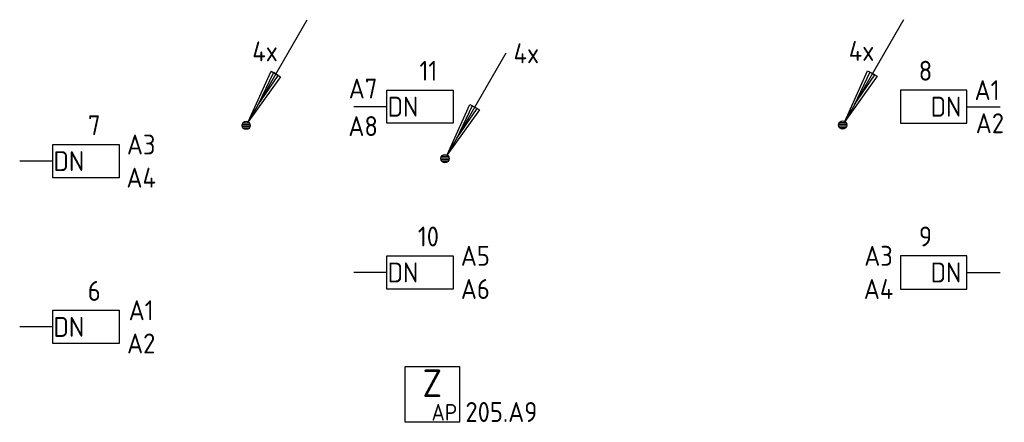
# Model space of a CAD drawing. Header units: millimetres. Extents: x 2288 to 47276, y -13790 to 63657.
# Tile 2 of 26: x 8150 to 17064, y 313 to 3956. Entities that reach past the tile are written whole.
import ezdxf
from ezdxf.enums import TextEntityAlignment as Align

# ---------------------------------------------------------------- set-up
doc = ezdxf.new("R2010")
doc.units = ezdxf.units.MM
doc.header["$LTSCALE"] = 100
for name, color, linetype in [('EB6416--_ATTRIB', 1, 'Continuous'), ('EB6441--_ATTRIB', 2, 'Continuous'), ('EB6445--_ATTRIB', 2, 'Continuous'), ('EL6416--_WIRELESS-Z', 1, 'Continuous'), ('EL6441--_DATACOM', 3, 'Continuous'), ('EL6445--_Datanet', 3, 'Continuous')]:
    doc.layers.add(name, color=color, linetype=linetype)
doc.styles.add('1_5', font='isocp.shx', dxfattribs={"height": 1.5})
doc.styles.add('1_8', font='ISO.shx', dxfattribs={"height": 1.8})
doc.styles.add('2_5', font='isocp.shx', dxfattribs={"height": 2.5})
doc.styles.add('NORATT', font='isocp.shx')

# ---------------------------------------------------------------- blocks, each defined once
blk = doc.blocks.new('EA644501')
for p, q in [((-1.5, 6), (-1.5, 0)), ((1.5, 6), (-1.5, 6)), ((1.5, 0), (1.5, 6)), ((-1.5, 0), (1.5, 0))]:
    blk.add_line(p, q)
at = {"color": 2}
blk.add_line((0, 0), (0, -3), dxfattribs=at)
at = {"style": 'NORATT', "flags": 8}
for tag, p in [('NUMMERA', (-1.5, 8)), ('NUMMERB', (1.5, 8))]:
    blk.add_attdef(tag, text='', height=1.8, rotation=90, dxfattribs=at).set_placement(p, align=Align.MIDDLE_CENTER)
blk.add_attdef('CODE', text='', height=1.8, rotation=90, dxfattribs=at).set_placement((0, 0.5), align=Align.MIDDLE_LEFT)
at = {"style": 'NORATT', "flags": 9}
for tag, p in [('VERD', (0, 4)), ('PATCHSTR', (0, 4)), ('PANEEL', (0, 4)), ('NUMMER', (6, 3)), ('TYPE', (0, -2.5)), ('FABR', (0, -2.5)), ('PCODE', (0, -3)), ('PVERS', (0, -3)), ('PDATE', (0, -3))]:
    blk.add_attdef(tag, text='', height=1.8, dxfattribs=at).set_placement(p, align=Align.BOTTOM_LEFT)
at = {"color": 1, "style": 'NORATT', "flags": 9}
blk.add_attdef('HOOGTE', text='', height=1.8, dxfattribs=at).set_placement((-3, 2), align=Align.BOTTOM_LEFT)
at = {"style": 'NORATT', "flags": 9}
for tag, p in [('NUMMERAP', (8, 1.5)), ('NUMMERBP', (8, -1.5))]:
    blk.add_attdef(tag, text='', height=1.8, dxfattribs=at).set_placement(p, align=Align.MIDDLE_CENTER)
blk = doc.blocks.new('EA600123')
at = {"linetype": 'Continuous'}
for p, q in [((5.5, 9.526), (0.188, 0.325)), ((-0.367, 0.075), (0.367, 0.075)), ((-0.3, 0.225), (0.3, 0.225)), ((-0.367, -0.075), (0.367, -0.075)), ((-0.3, -0.225), (0.3, -0.225))]:
    blk.add_line(p, q, dxfattribs=at)
for points in [[(3.121, 4.405), (0.188, 0.325), (2.254, 4.905)], [(2.471, 4.78), (1.063, 1.84), (2.904, 4.53)]]:
    blk.add_lwpolyline(points, close=True, dxfattribs=at)
blk.add_circle((0, 0), 0.375, dxfattribs=at)
at = {"linetype": 'Continuous', "style": 'NORATT', "flags": 8}
blk.add_attdef('KBTALB', (5, 5), '', height=1.8, dxfattribs=at)
at = {"style": 'NORATT'}
for tag, flags, p in [('CODE', 9, (0, 3)), ('M_CODE', 8, (0, 0))]:
    blk.add_attdef(tag, text='', height=1.8, dxfattribs=dict(at, flags=flags)).set_placement(p, align=Align.MIDDLE_CENTER)
at = {"linetype": 'Continuous', "style": 'NORATT', "flags": 9}
for tag, p in [('PCODE', (1.25, 0)), ('PVERS', (1.25, -2)), ('PDATE', (1.25, -4))]:
    blk.add_attdef(tag, text='', height=1.8, dxfattribs=at).set_placement(p, align=Align.MIDDLE_LEFT)
blk = doc.blocks.new('Wrls-Zender')
blk.add_lwpolyline([(-2.5, -2.5), (2.5, -2.5), (2.5, 2.5), (-2.5, 2.5)], close=True)
at = {"style": '2_5'}
blk.add_text('Z', height=2.5, dxfattribs=at).set_placement((0, 1), align=Align.MIDDLE_CENTER)
at = {"style": '1_5'}
blk.add_text('AP', height=1.5, dxfattribs=at).set_placement((2.25, -2.375), align=Align.RIGHT)
at = {"style": '1_8', "flags": 8}
blk.add_attdef('ADRES', (3, -2.5), '', height=1.8, dxfattribs=at)
at = {"style": '1_8', "flags": 9}
blk.add_attdef('M_CODE', text='', height=1.8, dxfattribs=at).set_placement((-2.5, -4.5), align=Align.MIDDLE_LEFT)

msp = doc.modelspace()

# ---------------------------------------------------------------- block references
at = {"layer": 'EL6416--_WIRELESS-Z'}
ref = msp.add_blockref('Wrls-Zender', (11885.3, 566.1), dxfattribs=dict(at, xscale=100, yscale=100, zscale=100))
ref.add_attrib('ADRES', '205.A9', (12185.3, 316.1), dxfattribs={"layer": 'EB6416--_ATTRIB', "color": 1, "height": 180, "style": 'NORATT', "flags": 8})
at = {"layer": 'EL6441--_DATACOM'}
ref = msp.add_blockref('EA600123', (10200.2, 2999.4), dxfattribs=dict(at, xscale=100, yscale=100, zscale=100))
ref.add_attrib('KBTALB', '4x', (10255.7, 3579.5), dxfattribs={"layer": 'EB6441--_ATTRIB', "color": 1, "linetype": 'Continuous', "height": 180, "style": 'NORATT', "flags": 8})
ref = msp.add_blockref('EA600123', (15600, 3003.5), dxfattribs=dict(at, xscale=100, yscale=100, zscale=100))
ref.add_attrib('KBTALB', '4x', (15655.5, 3583.6), dxfattribs={"layer": 'EB6441--_ATTRIB', "color": 1, "linetype": 'Continuous', "height": 180, "style": 'NORATT', "flags": 8})
ref = msp.add_blockref('EA600123', (12000, 2699.6), dxfattribs=dict(at, xscale=100, yscale=100, zscale=100))
ref.add_attrib('KBTALB', '4x', (12620.6, 3562), dxfattribs={"layer": 'EB6441--_ATTRIB', "color": 1, "linetype": 'Continuous', "height": 180, "style": 'NORATT', "flags": 8})
at = {"layer": 'EL6445--_Datanet'}
ref = msp.add_blockref('EA644501', (11475, 3168.8), dxfattribs=dict(at, xscale=-100, yscale=100, zscale=100, rotation=270))
ref.add_attrib('CODE', 'DN', dxfattribs={"layer": 'EB6445--_ATTRIB', "color": 1, "height": 180, "style": 'NORATT', "flags": 8}).set_placement((11759, 3168.8), align=Align.MIDDLE_RIGHT)
ref.add_attrib('NUMMERA', 'A7', dxfattribs={"layer": 'EB6445--_ATTRIB', "color": 1, "height": 180, "style": 'NORATT', "flags": 8}).set_placement((11258.3, 3333), align=Align.MIDDLE_CENTER)
ref.add_attrib('NUMMERB', 'A8', dxfattribs={"layer": 'EB6445--_ATTRIB', "color": 1, "height": 180, "style": 'NORATT', "flags": 8}).set_placement((11259, 2993.2), align=Align.MIDDLE_CENTER)
ref.add_attrib('TYPE', '11', dxfattribs={"layer": 'EB6445--_ATTRIB', "color": 1, "height": 180, "style": 'NORATT', "flags": 8}).set_placement((11850, 3494.2), align=Align.MIDDLE_CENTER)
ref = msp.add_blockref('EA644501', (16725, 3168.8), dxfattribs=dict(at, xscale=100, yscale=100, zscale=100, rotation=90))
ref.add_attrib('CODE', 'DN', dxfattribs={"layer": 'EB6445--_ATTRIB', "color": 1, "height": 180, "style": 'NORATT', "flags": 8}).set_placement((16675, 3168.8), align=Align.MIDDLE_RIGHT)
ref.add_attrib('NUMMERA', 'A1', dxfattribs={"layer": 'EB6445--_ATTRIB', "color": 1, "height": 180, "style": 'NORATT', "flags": 8}).set_placement((16907.7, 3319.2), align=Align.MIDDLE_CENTER)
ref.add_attrib('NUMMERB', 'A2', dxfattribs={"layer": 'EB6445--_ATTRIB', "color": 1, "height": 180, "style": 'NORATT', "flags": 8}).set_placement((16933, 3019.2), align=Align.MIDDLE_CENTER)
ref.add_attrib('TYPE', '8', dxfattribs={"layer": 'EB6445--_ATTRIB', "color": 1, "height": 180, "style": 'NORATT', "flags": 8}).set_placement((16350, 3494.2), align=Align.MIDDLE_CENTER)
ref = msp.add_blockref('EA644501', (8450, 2676.2), dxfattribs=dict(at, xscale=-100, yscale=100, zscale=100, rotation=270))
ref.add_attrib('CODE', 'DN', dxfattribs={"layer": 'EB6445--_ATTRIB', "color": 1, "height": 180, "style": 'NORATT', "flags": 8}).set_placement((8734, 2676.2), align=Align.MIDDLE_RIGHT)
ref.add_attrib('NUMMERA', 'A3', dxfattribs={"layer": 'EB6445--_ATTRIB', "color": 1, "height": 180, "style": 'NORATT', "flags": 8}).set_placement((9250, 2826.6), align=Align.MIDDLE_CENTER)
ref.add_attrib('NUMMERB', 'A4', dxfattribs={"layer": 'EB6445--_ATTRIB', "color": 1, "height": 180, "style": 'NORATT', "flags": 8}).set_placement((9250, 2526.6), align=Align.MIDDLE_CENTER)
ref.add_attrib('TYPE', '7', dxfattribs={"layer": 'EB6445--_ATTRIB', "color": 1, "height": 180, "style": 'NORATT', "flags": 8}).set_placement((8825, 3001.6), align=Align.MIDDLE_CENTER)
ref = msp.add_blockref('EA644501', (11475, 1668.8), dxfattribs=dict(at, xscale=-100, yscale=100, zscale=100, rotation=270))
ref.add_attrib('CODE', 'DN', dxfattribs={"layer": 'EB6445--_ATTRIB', "color": 1, "height": 180, "style": 'NORATT', "flags": 8}).set_placement((11759, 1668.8), align=Align.MIDDLE_RIGHT)
ref.add_attrib('NUMMERA', 'A5', dxfattribs={"layer": 'EB6445--_ATTRIB', "color": 1, "height": 180, "style": 'NORATT', "flags": 8}).set_placement((12275, 1819.2), align=Align.MIDDLE_CENTER)
ref.add_attrib('NUMMERB', 'A6', dxfattribs={"layer": 'EB6445--_ATTRIB', "color": 1, "height": 180, "style": 'NORATT', "flags": 8}).set_placement((12275, 1519.2), align=Align.MIDDLE_CENTER)
ref.add_attrib('TYPE', '10', dxfattribs={"layer": 'EB6445--_ATTRIB', "color": 1, "height": 180, "style": 'NORATT', "flags": 8}).set_placement((11850, 1994.2), align=Align.MIDDLE_CENTER)
ref = msp.add_blockref('EA644501', (16725, 1668.8), dxfattribs=dict(at, xscale=100, yscale=100, zscale=100, rotation=90))
ref.add_attrib('CODE', 'DN', dxfattribs={"layer": 'EB6445--_ATTRIB', "color": 1, "height": 180, "style": 'NORATT', "flags": 8}).set_placement((16675, 1668.8), align=Align.MIDDLE_RIGHT)
ref.add_attrib('NUMMERA', 'A3', dxfattribs={"layer": 'EB6445--_ATTRIB', "color": 1, "height": 180, "style": 'NORATT', "flags": 8}).set_placement((15925, 1819.2), align=Align.MIDDLE_CENTER)
ref.add_attrib('NUMMERB', 'A4', dxfattribs={"layer": 'EB6445--_ATTRIB', "color": 1, "height": 180, "style": 'NORATT', "flags": 8}).set_placement((15925, 1519.2), align=Align.MIDDLE_CENTER)
ref.add_attrib('TYPE', '9', dxfattribs={"layer": 'EB6445--_ATTRIB', "color": 1, "height": 180, "style": 'NORATT', "flags": 8}).set_placement((16350, 1994.2), align=Align.MIDDLE_CENTER)
ref = msp.add_blockref('EA644501', (8450, 1176.2), dxfattribs=dict(at, xscale=-100, yscale=100, zscale=100, rotation=270))
ref.add_attrib('CODE', 'DN', dxfattribs={"layer": 'EB6445--_ATTRIB', "color": 1, "height": 180, "style": 'NORATT', "flags": 8}).set_placement((8734, 1176.2), align=Align.MIDDLE_RIGHT)
ref.add_attrib('NUMMERA', 'A1', dxfattribs={"layer": 'EB6445--_ATTRIB', "color": 1, "height": 180, "style": 'NORATT', "flags": 8}).set_placement((9250, 1326.6), align=Align.MIDDLE_CENTER)
ref.add_attrib('NUMMERB', 'A2', dxfattribs={"layer": 'EB6445--_ATTRIB', "color": 1, "height": 180, "style": 'NORATT', "flags": 8}).set_placement((9250, 1026.6), align=Align.MIDDLE_CENTER)
ref.add_attrib('TYPE', '6', dxfattribs={"layer": 'EB6445--_ATTRIB', "color": 1, "height": 180, "style": 'NORATT', "flags": 8}).set_placement((8825, 1501.6), align=Align.MIDDLE_CENTER)

doc.saveas('drawing.dxf')
